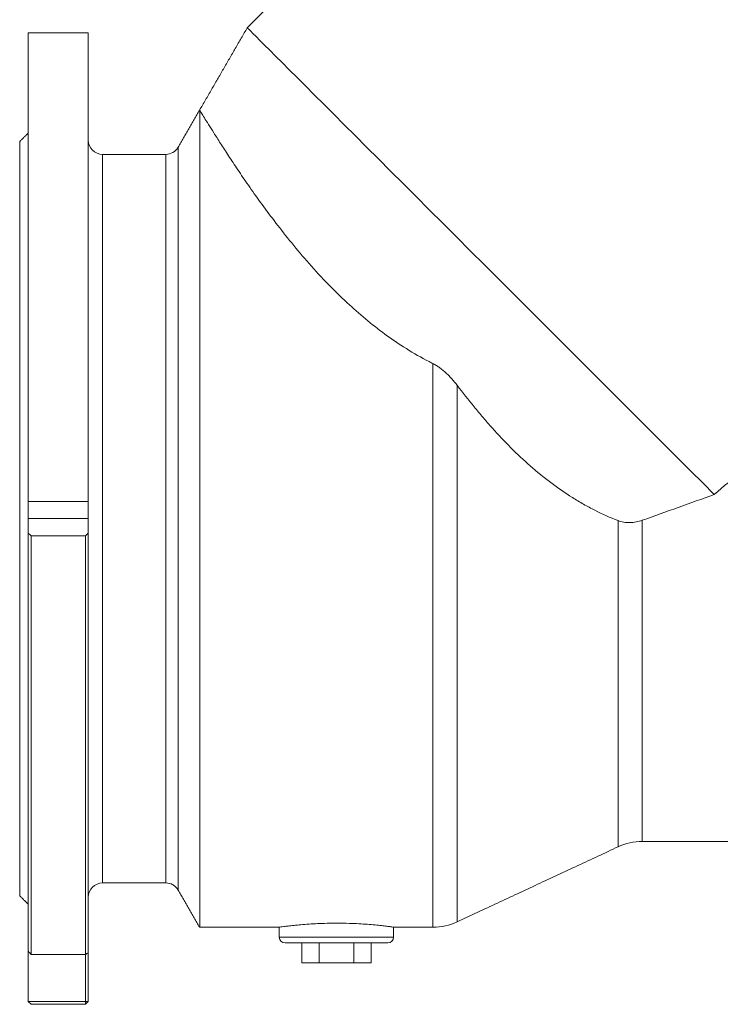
# Model space of a CAD drawing. Header units: millimetres. Extents: x 744 to 1990, y 502 to 1690.
# Tile 2 of 7: x 744 to 989, y 1134 to 1479. Entities that reach past the tile are written whole.
import ezdxf

# ---------------------------------------------------------------- set-up
doc = ezdxf.new("R2010")
doc.units = ezdxf.units.MM

msp = doc.modelspace()

# ---------------------------------------------------------------- linework, layer by layer
at = {"color": 7, "linetype": 'Continuous', "lineweight": 15}
for p, q in [((746.98, 1310.4), (746.98, 1474.4)), ((767.98, 1310.4), (767.98, 1474.4)), ((806.93, 1161.4), (806.93, 1447.4)), ((743.98, 1304.4), (743.98, 1436.4)), ((799.42, 1304.4), (799.42, 1434.4)), ((772.98, 1304.4), (772.98, 1431.9)), ((795.09, 1304.4), (795.09, 1431.9)), ((888.54, 1161.4), (888.54, 1358.66)), ((897, 1163.27), (897, 1351.09)), ((746.98, 1310.4), (746.98, 1304.4)), ((767.98, 1310.4), (746.98, 1310.4)), ((767.98, 1304.4), (767.98, 1310.4)), ((743.98, 1172.4), (743.98, 1304.4)), ((767.98, 1304.4), (746.98, 1304.4)), ((746.98, 1304.4), (746.98, 1299.37)), ((767.98, 1299.37), (767.98, 1304.4)), ((772.98, 1176.9), (772.98, 1304.4)), ((795.09, 1176.9), (795.09, 1304.4)), ((799.42, 1174.4), (799.42, 1304.4)), ((953.3, 1189.53), (953.3, 1303.71)), ((961.75, 1191.4), (961.75, 1303.83)), ((746.98, 1152.95), (746.98, 1299.37)), ((767.98, 1299.37), (767.98, 1152.46)), ((747.98, 1298.4), (747.98, 1151.84)), ((766.98, 1298.4), (747.98, 1298.4)), ((766.98, 1151.84), (766.98, 1298.4)), ((834.78, 1157.9), (874.78, 1157.9)), ((872.78, 1155.9), (836.78, 1155.9)), ((842.65, 1148.9), (842.65, 1155.9)), ((848.72, 1148.9), (848.72, 1155.9)), ((860.84, 1148.9), (860.84, 1155.9)), ((866.9, 1148.9), (866.9, 1155.9)), ((746.98, 1152.95), (746.98, 1135.4)), ((766.98, 1151.84), (747.98, 1151.84)), ((766.98, 1135.4), (766.98, 1151.84)), ((767.98, 1152.46), (767.98, 1135.4)), ((842.65, 1148.9), (848.72, 1148.9)), ((848.72, 1148.9), (860.84, 1148.9)), ((860.84, 1148.9), (866.9, 1148.9)), ((746.98, 1135.4), (766.98, 1135.4)), ((747.98, 1134.4), (746.98, 1135.4)), ((766.98, 1134.4), (747.98, 1134.4)), ((766.98, 1134.4), (766.98, 1135.4)), ((767.98, 1135.4), (766.98, 1135.4)), ((766.98, 1134.4), (767.98, 1135.4))]:
    msp.add_line(p, q, dxfattribs=at)
at = {"color": 7, "linetype": 'Continuous', "lineweight": 15, "flags": 128}
msp.add_lwpolyline([(986.94, 1312.86), (982.91, 1316.89), (978.74, 1321.06), (974.43, 1325.37), (970, 1329.8), (965.46, 1334.34), (960.82, 1338.98), (956.09, 1343.71), (951.28, 1348.52), (946.4, 1353.4), (941.48, 1358.32), (936.51, 1363.29), (931.51, 1368.29), (926.49, 1373.31), (921.48, 1378.32), (916.46, 1383.34), (911.47, 1388.33), (906.51, 1393.29), (901.6, 1398.2), (896.74, 1403.06), (891.96, 1407.84), (887.25, 1412.55), (882.63, 1417.17), (878.12, 1421.68), (873.73, 1426.08), (869.45, 1430.35), (865.32, 1434.48), (861.33, 1438.47), (857.5, 1442.3), (853.83, 1445.97), (850.34, 1449.46), (847.03, 1452.77), (843.91, 1455.89), (840.99, 1458.81), (838.28, 1461.52), (835.78, 1464.02), (833.5, 1466.3), (831.44, 1468.36), (829.62, 1470.18), (828.03, 1471.77), (826.67, 1473.13), (825.56, 1474.24), (824.69, 1475.11), (824.07, 1475.73), (823.7, 1476.1), (823.57, 1476.23)], dxfattribs=at)
at = {"color": 7, "linetype": 'Continuous', "lineweight": 15}
for centre, radius, start, end in [((772.98, 1436.9), 5, 180, 270), ((795.09, 1436.9), 5, 270, 330), ((961.75, 1171.4), 20, 90, 115), ((772.98, 1171.9), 5, 90, 180), ((795.09, 1171.9), 5, 30, 90), ((888.54, 1181.4), 20, 270, 295), ((836.78, 1157.9), 2, 180, 270), ((872.78, 1157.9), 2, 270, 0)]:
    msp.add_arc(centre, radius, start, end, dxfattribs=at)
for points, degree in [([(936.71, 1589.36), (823.57, 1476.23)], 1), ([(823.57, 1476.23), (806.9, 1447.36)], 1), ([(767.98, 1474.4), (746.98, 1474.4)], 1), ([(806.93, 1447.4), (799.42, 1434.4)], 1), ([(746.98, 1439.4), (743.98, 1436.4)], 1), ([(795.09, 1431.9), (772.98, 1431.9)], 1), ([(746.98, 1299.37), (747.31, 1299.05), (747.64, 1298.72), (747.98, 1298.4)], 3), ([(766.98, 1298.4), (767.31, 1298.72), (767.65, 1299.05), (767.98, 1299.37)], 3), ([(897, 1163.27), (953.3, 1189.53)], 1), ([(961.75, 1191.4), (1214.98, 1191.4)], 1), ([(772.98, 1176.9), (795.09, 1176.9)], 1), ([(743.98, 1172.4), (746.98, 1169.4)], 1), ([(799.42, 1174.4), (806.93, 1161.4)], 1), ([(806.93, 1161.4), (834.84, 1161.4)], 1), ([(834.78, 1161.41), (834.78, 1157.9)], 1), ([(874.77, 1161.4), (888.54, 1161.4)], 1), ([(874.78, 1157.9), (874.78, 1161.4)], 1), ([(747.98, 1151.84), (747.64, 1152.21), (747.31, 1152.58), (746.98, 1152.95)], 3), ([(766.98, 1151.84), (767.31, 1152.05), (767.65, 1152.25), (767.98, 1152.46)], 3)]:
    msp.add_open_spline(points, degree=degree, dxfattribs=at)
for points, knots in [([(806.98, 1447.31), (806.98, 1447.32), (806.97, 1447.33), (807.5, 1446.47), (808.49, 1444.85), (809.95, 1442.49), (811.82, 1439.5), (814.15, 1435.83), (816.95, 1431.5), (820.2, 1426.6), (823.93, 1421.13), (828.15, 1415.16), (832.95, 1408.68), (838.31, 1401.81), (844.35, 1394.59), (851.04, 1387.22), (857.94, 1380.38), (864.86, 1374.27), (871.74, 1368.87), (879.15, 1363.83), (884.89, 1360.52), (888.08, 1358.9), (888.54, 1358.66)], [0, 0, 0, 0, 0.0334795, 0.0881588, 0.1428389, 0.1948353, 0.2468331, 0.3002488, 0.3536664, 0.4074111, 0.4611577, 0.5162838, 0.5714112, 0.6285652, 0.6857182, 0.7445004, 0.8032756, 0.8498063, 0.8963316, 0.944137, 0.9919374, 1, 1, 1, 1]), ([(897, 1351.09), (896.42, 1351.85), (895.82, 1352.59), (894.87, 1353.66), (894.55, 1354.01), (893.88, 1354.7), (893.53, 1355.03), (892.48, 1356.01), (891.74, 1356.62), (890.59, 1357.45), (890.19, 1357.72), (889.38, 1358.22), (888.97, 1358.45), (888.54, 1358.66)], [0, 0, 0, 0, 0.25, 0.25, 0.375, 0.375, 0.5, 0.5, 0.75, 0.75, 0.875, 0.875, 1, 1, 1, 1]), ([(953.3, 1303.71), (950.55, 1304.78), (947.85, 1305.98), (943.85, 1308), (942.53, 1308.71), (939.9, 1310.2), (938.59, 1310.98), (932.11, 1315.05), (927.24, 1318.76), (917.94, 1326.93), (913.51, 1331.38), (908.18, 1337.33), (907.12, 1338.54), (905.02, 1341), (903.98, 1342.24), (900.92, 1345.99), (898.94, 1348.52), (897, 1351.09)], [0, 0, 0, 0, 0.125, 0.125, 0.1875, 0.1875, 0.25, 0.25, 0.5, 0.5, 0.75, 0.75, 0.8125, 0.8125, 0.875, 0.875, 1, 1, 1, 1]), ([(986.94, 1312.86), (990.13, 1315.66), (993.37, 1318.35), (999.95, 1323.56), (1003.28, 1326.08), (1010.01, 1330.97), (1013.41, 1333.34), (1020.25, 1337.98), (1023.7, 1340.25), (1027.17, 1342.47)], [0, 0, 0, 0, 0.25, 0.25, 0.5, 0.5, 0.75, 0.75, 1, 1, 1, 1]), ([(961.75, 1303.83), (965.95, 1305.33), (970.15, 1306.83), (978.55, 1309.84), (982.75, 1311.35), (986.94, 1312.86)], [0, 0, 0, 0, 0.5, 0.5, 1, 1, 1, 1]), ([(953.3, 1303.71), (953.61, 1303.59), (953.93, 1303.48), (954.6, 1303.3), (954.94, 1303.22), (955.99, 1303.03), (956.7, 1302.98), (958.14, 1303.01), (958.88, 1303.1), (960.33, 1303.38), (961.04, 1303.58), (961.75, 1303.83)], [0, 0, 0, 0, 0.125, 0.125, 0.25, 0.25, 0.5, 0.5, 0.75, 0.75, 1, 1, 1, 1]), ([(854.78, 1162.81), (853.68, 1162.8), (851.44, 1162.78), (848.19, 1162.66), (845.11, 1162.49), (842.32, 1162.27), (839.84, 1162.03), (837.81, 1161.8), (836.23, 1161.6), (835.22, 1161.46), (834.76, 1161.4), (834.83, 1161.41), (834.84, 1161.41)], [0, 0, 0, 0, 0.105134, 0.213336, 0.318466, 0.426608, 0.532383, 0.641199, 0.747383, 0.856684, 0.962166, 1, 1, 1, 1]), ([(874.77, 1161.4), (874.72, 1161.41), (874.63, 1161.42), (873.79, 1161.54), (872.45, 1161.71), (870.61, 1161.93), (868.31, 1162.17), (865.64, 1162.4), (862.63, 1162.6), (859.01, 1162.77), (856.32, 1162.79), (854.78, 1162.81)], [0, 0, 0, 0, 0.102005, 0.209998, 0.314913, 0.422822, 0.528596, 0.63741, 0.743622, 0.85295, 1, 1, 1, 1])]:
    msp.add_open_spline(points, degree=3, knots=knots, dxfattribs=at)

doc.saveas('drawing.dxf')
